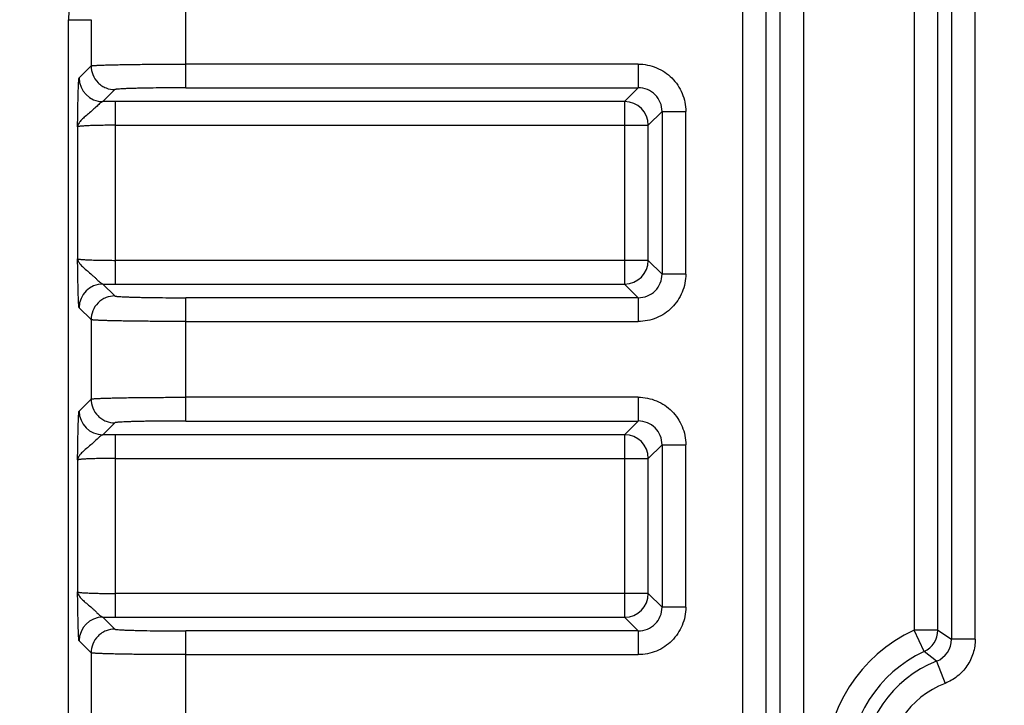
# Model space of a CAD drawing. Header units: inches. Extents: x 0 to 34, y 0 to 22.
# Tile 7 of 43: x 5.5 to 6.3, y 7.6 to 8.2. Entities that reach past the tile are written whole.
import ezdxf

# ---------------------------------------------------------------- set-up
doc = ezdxf.new("R2010")
doc.units = ezdxf.units.IN
doc.header["$LTSCALE"] = 1.87
doc.header["$MEASUREMENT"] = 0
doc.layers.get('0').update_dxf_attribs({"linetype": 'CONTINUOUS'})
doc.layers.add('DIMENSIONS', color=7, linetype='CONTINUOUS')
doc.styles.get("Standard").update_dxf_attribs({"font": 'txt', "width": 0.8})
doc.dimstyles.new('DIMSTYLE_8', dxfattribs={"dimtxt": 0.125, "dimasz": 0.18, "dimexe": 0.18, "dimexo": 0.0625, "dimgap": 0.09, "dimtad": 0, "dimtih": 1, "dimtoh": 1, "dimdec": 1, "dimdsep": 46, "dimtxsty": 'STANDARD', "dimblk": '_FILLED', "dimblk1": '_FILLED', "dimblk2": '_FILLED', "dimcen": 0.09, "dimadec": 0, "dimazin": 0, "dimtp": 0.1, "dimtm": 0.1, "dimtfac": 1, "dimtdec": 1, "dimtofl": 0, "dimtmove": 0, "dimatfit": 3, "dimldrblk": '_FILLED', "dimfxl": 1, "dimtolj": 1, "dimarcsym": 0})

# ---------------------------------------------------------------- blocks, each defined once
blk = doc.blocks.new('_FILLED')
at = {"color": 0, "linetype": 'BYBLOCK'}
blk.add_solid([(0, 0), (-1, 0.1736), (-1, -0.1736)], dxfattribs=at)
blk = doc.blocks.new('*D12')
at = {"layer": 'DIMENSIONS', "color": 2, "linetype": 'CONTINUOUS'}
for p, q in [((5.61052, 8.66731), (4.63651, 8.66731)), ((4.76151, 8.66731), (4.76151, 7.77976)), ((4.76151, 6.45471), (4.76151, 7.34226)), ((5.61052, 6.45471), (4.63651, 6.45471))]:
    blk.add_line(p, q, dxfattribs=at)
at = {"layer": 'DIMENSIONS', "color": 2, "linetype": 'CONTINUOUS', "xscale": 0.18, "yscale": 0.18, "zscale": 0.18}
for p, rotation in [((4.76151, 8.66731), 90), ((4.76151, 6.45471), 270)]:
    blk.add_blockref('_FILLED', p, dxfattribs=dict(at, rotation=rotation))
at = {"layer": 'DIMENSIONS', "color": 2, "linetype": 'CONTINUOUS', "insert": (4.66151, 7.71726), "char_height": 0.125, "width": 0.6, "attachment_point": 2, "line_spacing_factor": 0.9}
blk.add_mtext('56.2\\P[2.21]', dxfattribs=at)
blk = doc.blocks.new('*D13')
at = {"layer": 'DIMENSIONS', "color": 2, "linetype": 'CONTINUOUS'}
for p, q in [((7.06116, 9.78304), (3.88651, 9.78304)), ((4.01151, 9.78304), (4.01151, 8.49774)), ((4.01151, 6.431), (4.01151, 7.84149)), ((5.95697, 6.431), (3.88651, 6.431))]:
    blk.add_line(p, q, dxfattribs=at)
at = {"layer": 'DIMENSIONS', "color": 2, "linetype": 'CONTINUOUS', "xscale": 0.18, "yscale": 0.18, "zscale": 0.18}
for p, rotation in [((4.01151, 9.78304), 90), ((4.01151, 6.431), 270)]:
    blk.add_blockref('_FILLED', p, dxfattribs=dict(at, rotation=rotation))
at = {"layer": 'DIMENSIONS', "color": 2, "linetype": 'CONTINUOUS', "insert": (4.01151, 8.43524), "char_height": 0.125, "width": 0.6, "attachment_point": 2, "line_spacing_factor": 0.9}
blk.add_mtext('85.7\\P[3.37]\\PMAX', dxfattribs=at)

msp = doc.modelspace()

# ---------------------------------------------------------------- linework, layer by layer
at = {"color": 7, "linetype": 'CONTINUOUS'}
for p, q in [((6.0706, 9.59865), (6.0706, 6.56667)), ((6.09028, 6.56667), (6.09028, 9.59865)), ((6.24394, 9.59865), (6.24394, 7.66912)), ((6.26362, 7.66912), (6.26362, 9.59865)), ((6.10165, 8.60737), (6.10165, 6.46993)), ((6.12133, 6.46993), (6.12133, 8.60737)), ((6.2129, 8.60737), (6.2129, 7.67662)), ((6.23257, 7.67662), (6.23257, 8.60737)), ((5.60883, 8.12653), (5.60883, 8.22877)), ((5.51151, 6.93896), (5.51151, 8.18305)), ((5.51151, 8.18305), (5.53012, 8.18305)), ((5.53012, 8.18305), (5.53012, 8.1447)), ((5.52023, 8.13481), (5.53012, 8.1447)), ((5.98411, 8.14621), (5.60883, 8.14621)), ((5.98411, 8.14621), (5.98411, 8.12653)), ((5.5498, 8.12502), (5.53991, 8.11513)), ((5.60883, 8.12653), (5.98411, 8.12653)), ((5.97274, 8.11516), (5.98411, 8.12653)), ((5.55044, 7.96373), (5.55044, 8.11516)), ((5.97274, 8.11516), (5.55044, 8.11516)), ((5.97274, 8.11516), (5.97274, 7.96373)), ((6.00378, 8.10685), (5.99242, 8.09548)), ((6.00378, 8.10685), (6.00378, 7.97204)), ((6.00378, 8.10685), (6.02346, 8.10685)), ((6.02346, 7.97204), (6.02346, 8.10685)), ((5.55044, 8.09548), (5.99242, 8.09548)), ((5.99242, 7.9834), (5.99242, 8.09548)), ((5.51895, 8.09418), (5.51895, 7.98471)), ((5.99242, 7.9834), (5.55044, 7.9834)), ((5.99242, 7.9834), (6.00378, 7.97204)), ((6.02346, 7.97204), (6.00378, 7.97204)), ((5.53991, 7.96376), (5.5498, 7.95387)), ((5.55044, 7.96373), (5.97274, 7.96373)), ((5.98411, 7.95236), (5.97274, 7.96373)), ((5.60883, 7.85011), (5.60883, 7.95236)), ((5.98411, 7.95236), (5.60883, 7.95236)), ((5.98411, 7.95236), (5.98411, 7.93268)), ((5.53012, 7.93419), (5.52023, 7.94408)), ((5.53012, 7.93419), (5.53012, 7.86829)), ((5.60883, 7.93268), (5.98411, 7.93268)), ((5.52023, 7.8584), (5.53012, 7.86829)), ((5.98411, 7.86979), (5.60883, 7.86979)), ((5.98411, 7.86979), (5.98411, 7.85011)), ((5.60883, 7.85011), (5.98411, 7.85011)), ((5.97274, 7.83875), (5.98411, 7.85011)), ((5.5498, 7.84861), (5.53991, 7.83872)), ((5.55044, 7.68731), (5.55044, 7.83875)), ((5.97274, 7.83875), (5.55044, 7.83875)), ((5.97274, 7.83875), (5.97274, 7.68731)), ((6.00378, 7.83044), (5.99242, 7.81907)), ((6.00378, 7.83044), (6.00378, 7.69562)), ((6.00378, 7.83044), (6.02346, 7.83044)), ((6.02346, 7.69562), (6.02346, 7.83044)), ((5.51895, 7.81776), (5.51895, 7.7083)), ((5.55044, 7.81907), (5.99242, 7.81907)), ((5.99242, 7.70699), (5.99242, 7.81907)), ((5.99242, 7.70699), (5.55044, 7.70699)), ((5.99242, 7.70699), (6.00378, 7.69562)), ((6.02346, 7.69562), (6.00378, 7.69562)), ((5.53991, 7.68734), (5.5498, 7.67745)), ((5.55044, 7.68731), (5.97274, 7.68731)), ((5.98411, 7.67595), (5.97274, 7.68731)), ((5.60883, 7.5737), (5.60883, 7.67595)), ((5.98411, 7.67595), (5.60883, 7.67595)), ((5.98411, 7.67595), (5.98411, 7.65627)), ((6.23257, 7.67662), (6.2129, 7.67662)), ((6.22118, 7.65877), (6.2129, 7.67662)), ((6.23257, 7.67662), (6.24394, 7.66912)), ((5.53012, 7.65777), (5.52023, 7.66766)), ((6.26362, 7.66912), (6.24394, 7.66912)), ((5.53012, 7.65777), (5.53012, 7.59187)), ((5.60883, 7.65627), (5.98411, 7.65627)), ((6.23143, 7.65079), (6.22118, 7.65877)), ((6.23143, 7.65079), (6.23859, 7.63246))]:
    msp.add_line(p, q, dxfattribs=at)
for centre, radius, start, end in [((5.65333, 8.18305), 0.14182, 90, 180), ((5.53993, 8.13483), 0.01969, 180.04647, 269.95353), ((5.98413, 8.10687), 0.01966, 359.93778, 90.06222), ((5.55041, 6.19101), 1.92415, 89.99923, 90.3128), ((5.97272, 8.09547), 0.01969, 0.04702, 89.95298), ((5.97272, 7.98342), 0.01969, 270.04702, 359.95298), ((5.98413, 7.97202), 0.01966, 269.93728, 0.06272), ((5.53993, 7.94406), 0.0197, 90.04841, 179.95181), ((5.55043, 9.89547), 1.93174, 269.68781, 270.00015), ((5.53993, 7.85841), 0.01969, 180.04647, 269.95353), ((5.98413, 7.83046), 0.01966, 359.93778, 90.06222), ((5.55041, 5.9146), 1.92415, 89.99923, 90.3128), ((5.97272, 7.81905), 0.01969, 0.04702, 89.95298), ((5.97272, 7.70701), 0.01969, 270.04702, 359.95298), ((5.98413, 7.6956), 0.01966, 269.93728, 0.06272), ((5.53993, 7.66765), 0.0197, 90.04841, 179.95181), ((5.55043, 9.61905), 1.93174, 269.68781, 270.00015), ((6.26652, 7.56101), 0.12744, 114.88346, 245.11654), ((6.21288, 7.67663), 0.01969, 294.91083, 359.97263), ((6.22428, 7.66911), 0.01966, 291.31546, 0.03699), ((6.26652, 7.56101), 0.10777, 114.88346, 245.11654), ((6.26652, 7.56101), 0.0964, 111.34917, 248.65083), ((6.26652, 7.56101), 0.07672, 111.34917, 248.65083)]:
    msp.add_arc(centre, radius, start, end, dxfattribs=at)
for points, knots in [([(5.53012, 8.1447), (5.53018, 8.14474), (5.53037, 8.14479), (5.53075, 8.14486), (5.53131, 8.14493), (5.53204, 8.145), (5.53296, 8.14507), (5.53405, 8.14514), (5.53531, 8.14521), (5.53734, 8.14531), (5.54029, 8.14542), (5.54429, 8.14555), (5.5489, 8.14567), (5.55406, 8.14577), (5.55974, 8.14587), (5.56817, 8.14599), (5.57955, 8.1461), (5.59391, 8.14619), (5.6038, 8.14621), (5.60883, 8.14621)], [0, 0, 0, 0, 0.002615, 0.007479, 0.01462, 0.024028, 0.035687, 0.049573, 0.065664, 0.083936, 0.126877, 0.177937, 0.236605, 0.302367, 0.374669, 0.452793, 0.62347, 0.808165, 1, 1, 1, 1]), ([(5.53012, 8.1447), (5.53012, 8.14224), (5.5311, 8.13708), (5.53476, 8.13151), (5.53894, 8.12815), (5.54351, 8.12575), (5.54734, 8.12502), (5.5498, 8.12502)], [0, 0, 0, 0, 0.23978, 0.499346, 0.631123, 0.760221, 1, 1, 1, 1]), ([(5.98411, 8.14621), (5.98922, 8.14624), (5.99957, 8.14413), (6.01267, 8.13541), (6.02139, 8.12231), (6.0235, 8.11197), (6.02346, 8.10685)], [0, 0, 0, 0, 0.249969, 0.5, 0.750031, 1, 1, 1, 1]), ([(5.51895, 8.09418), (5.51899, 8.09665), (5.51905, 8.10153), (5.51916, 8.10869), (5.51927, 8.11444), (5.51936, 8.11877), (5.51944, 8.12174), (5.51952, 8.12448), (5.51961, 8.12696), (5.5197, 8.12915), (5.51979, 8.131), (5.51988, 8.13233), (5.51996, 8.13321), (5.52001, 8.13372), (5.52006, 8.13414), (5.52011, 8.13446), (5.52016, 8.13467), (5.5202, 8.13478), (5.52023, 8.13481)], [0, 0, 0, 0, 0.182508, 0.360154, 0.527912, 0.606189, 0.679621, 0.747321, 0.808521, 0.862475, 0.908403, 0.945541, 0.960662, 0.973416, 0.983753, 0.99163, 0.997028, 1, 1, 1, 1]), ([(5.60883, 8.12653), (5.60506, 8.12653), (5.59764, 8.12651), (5.58687, 8.12643), (5.57833, 8.12631), (5.57201, 8.12619), (5.56775, 8.1261), (5.56388, 8.12599), (5.56043, 8.12587), (5.55742, 8.12575), (5.5549, 8.12562), (5.5531, 8.1255), (5.55193, 8.1254), (5.55124, 8.12532), (5.55069, 8.12525), (5.55027, 8.12518), (5.54999, 8.12511), (5.54984, 8.12506), (5.5498, 8.12502)], [0, 0, 0, 0, 0.191757, 0.376408, 0.547027, 0.625114, 0.697387, 0.763125, 0.821767, 0.872812, 0.915752, 0.95013, 0.964029, 0.975706, 0.985141, 0.992322, 0.997254, 1, 1, 1, 1]), ([(5.53991, 8.11513), (5.53976, 8.11511), (5.53944, 8.11502), (5.53873, 8.11465), (5.53775, 8.1139), (5.53646, 8.11274), (5.53442, 8.11078), (5.53161, 8.10813), (5.52801, 8.10512), (5.52509, 8.10264), (5.52299, 8.10073), (5.5213, 8.09902), (5.51969, 8.09696), (5.51902, 8.09505), (5.51895, 8.09418)], [0, 0, 0, 0, 0.014841, 0.032879, 0.078986, 0.137558, 0.205962, 0.360731, 0.521958, 0.673359, 0.742022, 0.804832, 0.912398, 1, 1, 1, 1]), ([(5.55044, 8.09548), (5.54842, 8.09548), (5.54447, 8.09547), (5.53872, 8.09539), (5.53341, 8.09528), (5.52934, 8.09514), (5.52646, 8.09501), (5.52462, 8.09491), (5.52302, 8.0948), (5.52167, 8.09469), (5.52059, 8.09458), (5.51986, 8.09447), (5.51943, 8.09438), (5.5192, 8.09432), (5.51905, 8.09426), (5.51897, 8.0942), (5.51895, 8.09418)], [0, 0, 0, 0, 0.191497, 0.375875, 0.546282, 0.696403, 0.762088, 0.820696, 0.871691, 0.914611, 0.949078, 0.974811, 0.984353, 0.991679, 0.996833, 1, 1, 1, 1]), ([(5.52023, 7.94408), (5.5202, 7.94411), (5.52016, 7.94422), (5.52011, 7.94443), (5.52006, 7.94475), (5.52001, 7.94516), (5.51996, 7.94568), (5.51988, 7.94656), (5.51979, 7.94789), (5.5197, 7.94974), (5.51961, 7.95192), (5.51952, 7.9544), (5.51944, 7.95714), (5.51936, 7.96012), (5.51927, 7.96445), (5.51916, 7.97019), (5.51905, 7.97735), (5.51899, 7.98224), (5.51895, 7.98471)], [0, 0, 0, 0, 0.002966, 0.008358, 0.016238, 0.026575, 0.039329, 0.05445, 0.091589, 0.137517, 0.191472, 0.252672, 0.320374, 0.393806, 0.472085, 0.639844, 0.817492, 1, 1, 1, 1]), ([(5.51895, 7.98471), (5.51902, 7.98383), (5.51969, 7.98192), (5.52129, 7.97986), (5.52299, 7.97816), (5.52509, 7.97624), (5.52801, 7.97377), (5.53103, 7.97124), (5.53337, 7.96909), (5.53499, 7.96755), (5.53646, 7.96615), (5.53775, 7.96499), (5.53873, 7.96423), (5.53944, 7.96387), (5.53976, 7.96377), (5.53991, 7.96376)], [0, 0, 0, 0, 0.087626, 0.195184, 0.257983, 0.326647, 0.478046, 0.63927, 0.718689, 0.79404, 0.862447, 0.921021, 0.967129, 0.98516, 1, 1, 1, 1]), ([(5.51895, 7.98471), (5.51897, 7.98468), (5.51905, 7.98463), (5.5192, 7.98457), (5.51943, 7.98451), (5.51986, 7.98442), (5.52059, 7.98431), (5.52167, 7.98419), (5.52302, 7.98408), (5.52462, 7.98397), (5.52646, 7.98387), (5.52934, 7.98374), (5.53341, 7.98361), (5.53872, 7.98349), (5.54447, 7.98342), (5.54842, 7.9834), (5.55044, 7.9834)], [0, 0, 0, 0, 0.003167, 0.008321, 0.015647, 0.025189, 0.050922, 0.085389, 0.128309, 0.179304, 0.237912, 0.303597, 0.453718, 0.624125, 0.808503, 1, 1, 1, 1]), ([(6.02346, 7.97204), (6.0235, 7.96692), (6.02139, 7.95658), (6.01267, 7.94347), (5.99957, 7.93475), (5.98922, 7.93265), (5.98411, 7.93268)], [0, 0, 0, 0, 0.249969, 0.5, 0.750031, 1, 1, 1, 1]), ([(5.5498, 7.95387), (5.54734, 7.95386), (5.54351, 7.95314), (5.53894, 7.95074), (5.53476, 7.94737), (5.5311, 7.94181), (5.53012, 7.93664), (5.53012, 7.93419)], [0, 0, 0, 0, 0.23978, 0.368876, 0.500654, 0.760221, 1, 1, 1, 1]), ([(5.5498, 7.95387), (5.54984, 7.95383), (5.54999, 7.95377), (5.55027, 7.9537), (5.55069, 7.95363), (5.55124, 7.95356), (5.55193, 7.95349), (5.5531, 7.95339), (5.5549, 7.95327), (5.55742, 7.95314), (5.56043, 7.95302), (5.56388, 7.9529), (5.56775, 7.95279), (5.57201, 7.95269), (5.57833, 7.95257), (5.58687, 7.95246), (5.59764, 7.95238), (5.60506, 7.95236), (5.60883, 7.95236)], [0, 0, 0, 0, 0.002744, 0.007676, 0.014861, 0.024301, 0.035982, 0.049885, 0.084267, 0.127214, 0.17827, 0.236926, 0.302668, 0.374945, 0.453038, 0.623643, 0.808255, 1, 1, 1, 1]), ([(5.60883, 7.93268), (5.6038, 7.93268), (5.59391, 7.9327), (5.57954, 7.93278), (5.56816, 7.9329), (5.55973, 7.93302), (5.55406, 7.93311), (5.54889, 7.93322), (5.54429, 7.93334), (5.54028, 7.93346), (5.53734, 7.93358), (5.53531, 7.93367), (5.53404, 7.93374), (5.53295, 7.93381), (5.53204, 7.93388), (5.5313, 7.93395), (5.53074, 7.93402), (5.53037, 7.9341), (5.53018, 7.93415), (5.53012, 7.93419)], [0, 0, 0, 0, 0.191845, 0.37656, 0.54728, 0.625383, 0.697664, 0.763451, 0.822133, 0.873165, 0.916075, 0.934357, 0.950468, 0.964369, 0.976032, 0.985432, 0.992553, 0.997394, 1, 1, 1, 1]), ([(5.53012, 7.86829), (5.53018, 7.86833), (5.53037, 7.86838), (5.53075, 7.86845), (5.53131, 7.86852), (5.53204, 7.86859), (5.53296, 7.86866), (5.53405, 7.86873), (5.53531, 7.8688), (5.53734, 7.8689), (5.54029, 7.86901), (5.54429, 7.86914), (5.5489, 7.86925), (5.55406, 7.86936), (5.55974, 7.86946), (5.56817, 7.86958), (5.57955, 7.86969), (5.59391, 7.86977), (5.6038, 7.86979), (5.60883, 7.86979)], [0, 0, 0, 0, 0.002615, 0.007479, 0.01462, 0.024028, 0.035687, 0.049573, 0.065664, 0.083936, 0.126877, 0.177937, 0.236605, 0.302367, 0.374669, 0.452793, 0.62347, 0.808165, 1, 1, 1, 1]), ([(5.53012, 7.86829), (5.53012, 7.86583), (5.5311, 7.86067), (5.53476, 7.8551), (5.53894, 7.85173), (5.54351, 7.84934), (5.54734, 7.84861), (5.5498, 7.84861)], [0, 0, 0, 0, 0.23978, 0.499346, 0.631123, 0.760221, 1, 1, 1, 1]), ([(5.98411, 7.86979), (5.98922, 7.86983), (5.99957, 7.86772), (6.01267, 7.859), (6.02139, 7.8459), (6.0235, 7.83555), (6.02346, 7.83044)], [0, 0, 0, 0, 0.249969, 0.5, 0.750031, 1, 1, 1, 1]), ([(5.51895, 7.81776), (5.51899, 7.82024), (5.51905, 7.82512), (5.51916, 7.83228), (5.51927, 7.83802), (5.51936, 7.84235), (5.51944, 7.84533), (5.51952, 7.84807), (5.51961, 7.85055), (5.5197, 7.85273), (5.51979, 7.85459), (5.51988, 7.85592), (5.51996, 7.85679), (5.52001, 7.85731), (5.52006, 7.85773), (5.52011, 7.85804), (5.52016, 7.85826), (5.5202, 7.85837), (5.52023, 7.8584)], [0, 0, 0, 0, 0.182508, 0.360154, 0.527912, 0.606189, 0.679621, 0.747321, 0.808521, 0.862475, 0.908403, 0.945541, 0.960662, 0.973416, 0.983753, 0.99163, 0.997028, 1, 1, 1, 1]), ([(5.60883, 7.85011), (5.60506, 7.85011), (5.59764, 7.8501), (5.58687, 7.85001), (5.57833, 7.8499), (5.57201, 7.84978), (5.56775, 7.84968), (5.56388, 7.84957), (5.56043, 7.84946), (5.55742, 7.84933), (5.5549, 7.8492), (5.5531, 7.84908), (5.55193, 7.84898), (5.55124, 7.84891), (5.55069, 7.84884), (5.55027, 7.84877), (5.54999, 7.8487), (5.54984, 7.84865), (5.5498, 7.84861)], [0, 0, 0, 0, 0.191757, 0.376408, 0.547027, 0.625114, 0.697387, 0.763125, 0.821767, 0.872812, 0.915752, 0.95013, 0.964029, 0.975706, 0.985141, 0.992322, 0.997254, 1, 1, 1, 1]), ([(5.53991, 7.83872), (5.53976, 7.8387), (5.53944, 7.83861), (5.53873, 7.83824), (5.53775, 7.83749), (5.53646, 7.83632), (5.53442, 7.83437), (5.53161, 7.83172), (5.52801, 7.8287), (5.52509, 7.82623), (5.52299, 7.82431), (5.5213, 7.82261), (5.51969, 7.82055), (5.51902, 7.81864), (5.51895, 7.81776)], [0, 0, 0, 0, 0.014841, 0.032879, 0.078986, 0.137558, 0.205962, 0.360731, 0.521958, 0.673359, 0.742022, 0.804832, 0.912398, 1, 1, 1, 1]), ([(5.55044, 7.81907), (5.54842, 7.81907), (5.54447, 7.81905), (5.53872, 7.81898), (5.53341, 7.81887), (5.52934, 7.81873), (5.52646, 7.8186), (5.52462, 7.8185), (5.52302, 7.81839), (5.52167, 7.81828), (5.52059, 7.81816), (5.51986, 7.81806), (5.51943, 7.81796), (5.5192, 7.8179), (5.51905, 7.81784), (5.51897, 7.81779), (5.51895, 7.81776)], [0, 0, 0, 0, 0.191497, 0.375875, 0.546282, 0.696403, 0.762088, 0.820696, 0.871691, 0.914611, 0.949078, 0.974811, 0.984353, 0.991679, 0.996833, 1, 1, 1, 1]), ([(5.52023, 7.66766), (5.5202, 7.66769), (5.52016, 7.6678), (5.52011, 7.66801), (5.52006, 7.66833), (5.52001, 7.66875), (5.51996, 7.66926), (5.51988, 7.67014), (5.51979, 7.67147), (5.5197, 7.67333), (5.51961, 7.67551), (5.51952, 7.67799), (5.51944, 7.68073), (5.51936, 7.6837), (5.51927, 7.68804), (5.51916, 7.69378), (5.51905, 7.70094), (5.51899, 7.70582), (5.51895, 7.7083)], [0, 0, 0, 0, 0.002966, 0.008358, 0.016238, 0.026575, 0.039329, 0.05445, 0.091589, 0.137517, 0.191472, 0.252672, 0.320374, 0.393806, 0.472085, 0.639844, 0.817492, 1, 1, 1, 1]), ([(5.51895, 7.7083), (5.51902, 7.70742), (5.51969, 7.70551), (5.52129, 7.70345), (5.52299, 7.70175), (5.52509, 7.69983), (5.52801, 7.69736), (5.53103, 7.69483), (5.53337, 7.69268), (5.53499, 7.69114), (5.53646, 7.68973), (5.53775, 7.68857), (5.53873, 7.68782), (5.53944, 7.68745), (5.53976, 7.68736), (5.53991, 7.68734)], [0, 0, 0, 0, 0.087626, 0.195184, 0.257983, 0.326647, 0.478046, 0.63927, 0.718689, 0.79404, 0.862447, 0.921021, 0.967129, 0.98516, 1, 1, 1, 1]), ([(5.51895, 7.7083), (5.51897, 7.70827), (5.51905, 7.70822), (5.5192, 7.70816), (5.51943, 7.7081), (5.51986, 7.708), (5.52059, 7.7079), (5.52167, 7.70778), (5.52302, 7.70767), (5.52462, 7.70756), (5.52646, 7.70746), (5.52934, 7.70733), (5.53341, 7.70719), (5.53872, 7.70708), (5.54447, 7.70701), (5.54842, 7.70699), (5.55044, 7.70699)], [0, 0, 0, 0, 0.003167, 0.008321, 0.015647, 0.025189, 0.050922, 0.085389, 0.128309, 0.179304, 0.237912, 0.303597, 0.453718, 0.624125, 0.808503, 1, 1, 1, 1]), ([(6.02346, 7.69562), (6.0235, 7.69051), (6.02139, 7.68016), (6.01267, 7.66706), (5.99957, 7.65834), (5.98922, 7.65623), (5.98411, 7.65627)], [0, 0, 0, 0, 0.249969, 0.5, 0.750031, 1, 1, 1, 1]), ([(5.5498, 7.67745), (5.54734, 7.67745), (5.54351, 7.67672), (5.53894, 7.67433), (5.53476, 7.67096), (5.5311, 7.66539), (5.53012, 7.66023), (5.53012, 7.65777)], [0, 0, 0, 0, 0.23978, 0.368876, 0.500654, 0.760221, 1, 1, 1, 1]), ([(5.5498, 7.67745), (5.54984, 7.67741), (5.54999, 7.67736), (5.55027, 7.67729), (5.55069, 7.67722), (5.55124, 7.67715), (5.55193, 7.67708), (5.5531, 7.67698), (5.5549, 7.67686), (5.55742, 7.67673), (5.56043, 7.6766), (5.56388, 7.67649), (5.56775, 7.67638), (5.57201, 7.67628), (5.57833, 7.67616), (5.58687, 7.67605), (5.59764, 7.67596), (5.60506, 7.67595), (5.60883, 7.67595)], [0, 0, 0, 0, 0.002744, 0.007676, 0.014861, 0.024301, 0.035982, 0.049885, 0.084267, 0.127214, 0.17827, 0.236926, 0.302668, 0.374945, 0.453038, 0.623643, 0.808255, 1, 1, 1, 1]), ([(6.26362, 7.66912), (6.26362, 7.6652), (6.26242, 7.65733), (6.25727, 7.64659), (6.24913, 7.63789), (6.24224, 7.63389), (6.23859, 7.63246)], [0, 0, 0, 0, 0.250137, 0.49981, 0.749954, 1, 1, 1, 1]), ([(5.60883, 7.65627), (5.6038, 7.65627), (5.59391, 7.65629), (5.57954, 7.65637), (5.56816, 7.65648), (5.55973, 7.6566), (5.55406, 7.6567), (5.54889, 7.65681), (5.54429, 7.65692), (5.54028, 7.65705), (5.53734, 7.65716), (5.53531, 7.65726), (5.53404, 7.65733), (5.53295, 7.6574), (5.53204, 7.65747), (5.5313, 7.65754), (5.53074, 7.65761), (5.53037, 7.65768), (5.53018, 7.65773), (5.53012, 7.65777)], [0, 0, 0, 0, 0.191845, 0.37656, 0.54728, 0.625383, 0.697664, 0.763451, 0.822133, 0.873165, 0.916075, 0.934357, 0.950468, 0.964369, 0.976032, 0.985432, 0.992553, 0.997394, 1, 1, 1, 1])]:
    msp.add_open_spline(points, degree=3, knots=knots, dxfattribs=at)

# ---------------------------------------------------------------- dimensions: what is measured, and where the dimension line sits
at = {"layer": 'DIMENSIONS', "color": 2, "linetype": 'CONTINUOUS'}
dim = msp.add_linear_dim(base=(4.01151, 6.431), p1=(7.06116, 9.78304), p2=(5.95697, 6.431), angle=270, text='85.7\\P[3.37]\\PMAX', dimstyle='DIMSTYLE_8', dxfattribs=at)
dim.commit()
dim.dimension.update_dxf_attribs({"geometry": '*D13', "text_midpoint": (3.71151, 8.16962), "dimtype": 160})
dim = msp.add_linear_dim(base=(4.76151, 8.66731), p1=(5.61052, 6.45471), p2=(5.61052, 8.66731), angle=90, dimstyle='DIMSTYLE_8', dxfattribs=at)
dim.commit()
dim.dimension.update_dxf_attribs({"geometry": '*D12', "text_midpoint": (4.63651, 7.56101), "dimtype": 160})

doc.saveas('drawing.dxf')
